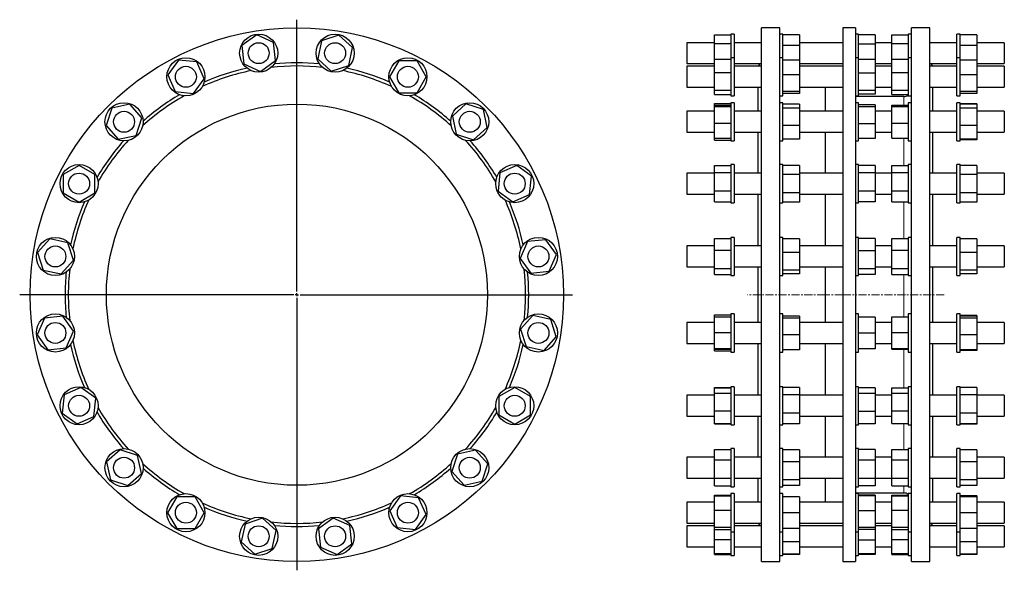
# Model space of a CAD drawing. Header units: millimetres. Extents: x 90 to 1640, y 141 to 1760.
# Tile 2 of 2: x 90 to 1640, y 894 to 1760. Entities that reach past the tile are written whole.
import ezdxf

# ---------------------------------------------------------------- set-up
doc = ezdxf.new("R2010")
doc.units = ezdxf.units.MM
doc.linetypes.add('CENTERX2', pattern=[20.32, 12.7, -2.54, 2.54, -2.54])
doc.layers.add('FORMAT', color=7, linetype='Continuous')

# ---------------------------------------------------------------- blocks, each defined once
blk = doc.blocks.new('SW_CENTERMARKSYMBOL_0')
at = {"layer": 'FORMAT', "color": 0}
for p, q in [((0, 5), (0, 432.9)), ((-5, 0), (-436.5, 0)), ((0, 0), (-2.5, 0)), ((0, 0), (0, 2.5)), ((0, 0), (0, -2.5)), ((0, 0), (2.5, 0)), ((5, 0), (434, 0)), ((0, -5), (0, -433.8))]:
    blk.add_line(p, q, dxfattribs=at)

msp = doc.modelspace()

# ---------------------------------------------------------------- linework, layer by layer
at = {"color": 7, "linetype": 'Continuous', "lineweight": 25}
for p, q in [((1183.7, 1736.6), (1209.7, 1736.6)), ((1183.7, 1722.8), (1183.7, 1736.6)), ((1214.7, 1737.7), (1209.7, 1737.7)), ((1209.7, 1737.7), (1209.7, 1723.4)), ((1214.7, 1737.7), (1214.7, 1723.4)), ((1286.5, 1747.5), (1257.7, 1747.5)), ((1257.7, 1327.5), (1257.7, 1747.5)), ((1286.5, 1327.5), (1286.5, 1747.5)), ((1291.5, 1737.7), (1286.5, 1737.7)), ((1291.5, 1700.5), (1291.5, 1737.7)), ((1405.8, 1747.5), (1385.8, 1747.5)), ((1385.8, 1747.5), (1385.8, 907.5)), ((1405.8, 1747.5), (1405.8, 907.5)), ((1410.8, 1737.7), (1405.8, 1737.7)), ((1410.8, 1700.5), (1410.8, 1737.7)), ((1436.8, 1736.6), (1410.8, 1736.6)), ((1436.8, 1736.6), (1436.8, 1722.1)), ((1462.9, 1736.6), (1488.9, 1736.6)), ((1462.9, 1722.8), (1462.9, 1736.6)), ((1493.9, 1737.7), (1488.9, 1737.7)), ((1488.9, 1737.7), (1488.9, 1723.4)), ((1522.7, 1747.5), (1493.9, 1747.5)), ((1493.9, 1327.5), (1493.9, 1747.5)), ((1522.7, 1327.5), (1522.7, 1747.5)), ((1570.7, 1737.7), (1565.7, 1737.7)), ((1565.7, 1700.5), (1565.7, 1737.7)), ((1570.7, 1700.5), (1570.7, 1737.7)), ((463.1, 1736.5), (439.7, 1719.5)), ((489.4, 1724.7), (463.1, 1736.5)), ((492.4, 1696), (489.4, 1724.7)), ((565.1, 1727.1), (559.1, 1698.8)), ((592.5, 1736), (565.1, 1727.1)), ((614, 1716.7), (592.5, 1736)), ((1183.7, 1724.2), (1140.2, 1724.2)), ((1140.2, 1724.2), (1140.2, 1721.1)), ((1140.2, 1721.1), (1140.2, 1691.2)), ((1183.7, 1698.2), (1183.7, 1722.8)), ((1183.7, 1722.8), (1209.7, 1722.8)), ((1209.7, 1723.4), (1209.7, 1700.5)), ((1257.7, 1724.2), (1214.7, 1724.2)), ((1214.7, 1723.4), (1214.7, 1700.5)), ((1317.5, 1736.5), (1291.5, 1736.5)), ((1317.5, 1736.5), (1317.5, 1719.5)), ((1385.8, 1724.2), (1317.5, 1724.2)), ((1436.8, 1722.1), (1410.8, 1722.1)), ((1462.9, 1724.2), (1436.8, 1724.2)), ((1436.8, 1722.1), (1436.8, 1697.9)), ((1462.9, 1722.8), (1488.9, 1722.8)), ((1462.9, 1698.2), (1462.9, 1722.8)), ((1488.9, 1723.4), (1488.9, 1700.5)), ((1565.7, 1724.2), (1522.7, 1724.2)), ((1596.7, 1736.5), (1570.7, 1736.5)), ((1596.7, 1736.5), (1596.7, 1719.5)), ((1640.2, 1724.2), (1596.7, 1724.2)), ((1640.2, 1724.2), (1640.2, 1721.1)), ((1640.2, 1721.1), (1640.2, 1691.2)), ((439.7, 1719.5), (442.7, 1690.8)), ((608, 1688.4), (614, 1716.7)), ((1317.5, 1719.5), (1291.5, 1719.5)), ((1317.5, 1719.5), (1317.5, 1696.9)), ((1596.7, 1719.5), (1570.7, 1719.5)), ((1596.7, 1719.5), (1596.7, 1696.9)), ((339.8, 1696.9), (322.8, 1673.5)), ((368.5, 1693.9), (339.8, 1696.9)), ((380.2, 1667.5), (368.5, 1693.9)), ((442.7, 1690.8), (469.1, 1679)), ((469.1, 1679), (492.4, 1696)), ((559.1, 1698.8), (580.5, 1679.5)), ((686.6, 1695.5), (672.2, 1670.5)), ((715.5, 1695.5), (686.6, 1695.5)), ((729.9, 1670.5), (715.5, 1695.5)), ((1140.2, 1691.2), (1183.7, 1691.2)), ((1183.7, 1698.2), (1209.7, 1698.2)), ((1183.7, 1677.3), (1183.7, 1698.2)), ((1214.7, 1700.5), (1209.7, 1700.5)), ((1209.7, 1700.5), (1209.7, 1677.5)), ((1214.7, 1700.5), (1214.7, 1677.5)), ((1214.7, 1691.2), (1257.7, 1691.2)), ((1256.5, 1691.2), (1252.7, 1687.5)), ((1291.5, 1700.5), (1286.5, 1700.5)), ((1291.5, 1640.5), (1291.5, 1700.5)), ((1317.5, 1696.9), (1291.5, 1696.9)), ((1317.5, 1696.9), (1317.5, 1673.5)), ((1317.5, 1691.2), (1385.8, 1691.2)), ((1410.8, 1700.5), (1405.8, 1700.5)), ((1410.8, 1640.5), (1410.8, 1700.5)), ((1436.8, 1697.9), (1410.8, 1697.9)), ((1436.8, 1697.9), (1436.8, 1676.4)), ((1436.8, 1691.2), (1462.9, 1691.2)), ((1462.9, 1677.3), (1462.9, 1698.2)), ((1462.9, 1698.2), (1488.9, 1698.2)), ((1493.9, 1700.5), (1488.9, 1700.5)), ((1488.9, 1700.5), (1488.9, 1677.5)), ((1522.7, 1691.2), (1565.7, 1691.2)), ((1527.7, 1687.5), (1524, 1691.2)), ((1570.7, 1700.5), (1565.7, 1700.5)), ((1565.7, 1640.5), (1565.7, 1700.5)), ((1570.7, 1640.5), (1570.7, 1700.5)), ((1596.7, 1696.9), (1570.7, 1696.9)), ((1596.7, 1696.9), (1596.7, 1673.5)), ((1596.7, 1691.2), (1640.2, 1691.2)), ((580.5, 1679.5), (608, 1688.4)), ((1183.7, 1687), (1140.2, 1687)), ((1140.2, 1687), (1140.2, 1680.3)), ((1140.2, 1680.3), (1140.2, 1654)), ((1183.7, 1677.3), (1209.7, 1677.3)), ((1183.7, 1649.6), (1183.7, 1677.3)), ((1209.7, 1677.5), (1209.7, 1640.5)), ((1257.7, 1687), (1214.7, 1687)), ((1214.7, 1677.5), (1214.7, 1640.5)), ((1252.7, 1687), (1252.7, 1687.5)), ((1385.8, 1687), (1317.5, 1687)), ((1436.8, 1676.4), (1410.8, 1676.4)), ((1462.9, 1687), (1436.8, 1687)), ((1436.8, 1676.4), (1436.8, 1649)), ((1462.9, 1649.6), (1462.9, 1677.3)), ((1462.9, 1677.3), (1488.9, 1677.3)), ((1488.9, 1677.5), (1488.9, 1640.5)), ((1565.7, 1687), (1522.7, 1687)), ((1527.7, 1687), (1527.7, 1687.5)), ((1640.2, 1687), (1596.7, 1687)), ((1640.2, 1687), (1640.2, 1680.3)), ((1640.2, 1680.3), (1640.2, 1654)), ((322.8, 1673.5), (334.5, 1647.2)), ((363.3, 1644.1), (380.2, 1667.5)), ((672.2, 1670.5), (686.6, 1645.5)), ((715.5, 1645.5), (729.9, 1670.5)), ((1317.5, 1673.5), (1291.5, 1673.5)), ((1317.5, 1673.5), (1317.5, 1647.2)), ((1596.7, 1673.5), (1570.7, 1673.5)), ((1596.7, 1673.5), (1596.7, 1647.2)), ((334.5, 1647.2), (363.3, 1644.1)), ((686.6, 1645.5), (715.5, 1645.5)), ((1140.2, 1654), (1183.7, 1654)), ((1183.7, 1649.6), (1209.7, 1649.6)), ((1183.7, 1642.8), (1183.7, 1649.6)), ((1214.7, 1654), (1257.7, 1654)), ((1252.7, 1616.2), (1252.7, 1654)), ((1317.5, 1647.2), (1291.5, 1647.2)), ((1317.5, 1644.1), (1291.5, 1644.1)), ((1317.5, 1654), (1385.8, 1654)), ((1317.5, 1647.2), (1317.5, 1644.1)), ((1358.3, 1654), (1358.3, 1616.2)), ((1436.8, 1649), (1410.8, 1649)), ((1436.8, 1654), (1462.9, 1654)), ((1436.8, 1649), (1436.8, 1643.1)), ((1462.9, 1649.6), (1488.9, 1649.6)), ((1462.9, 1642.8), (1462.9, 1649.6)), ((1522.7, 1654), (1565.7, 1654)), ((1527.7, 1616.2), (1527.7, 1654)), ((1596.7, 1647.2), (1570.7, 1647.2)), ((1596.7, 1644.1), (1570.7, 1644.1)), ((1596.7, 1654), (1640.2, 1654)), ((1596.7, 1647.2), (1596.7, 1644.1)), ((792.5, 1628), (771.1, 1608.6)), ((820, 1619), (792.5, 1628)), ((1183.7, 1642.8), (1209.7, 1642.8)), ((1183.7, 1625.8), (1183.7, 1628.5)), ((1183.7, 1628.5), (1209.7, 1628.5)), ((1209.7, 1640.5), (1214.7, 1640.5)), ((1214.7, 1629.7), (1209.7, 1629.7)), ((1209.7, 1629.7), (1209.7, 1597.4)), ((1214.7, 1629.7), (1214.7, 1597.4)), ((1286.5, 1640.5), (1291.5, 1640.5)), ((1291.5, 1629.7), (1286.5, 1629.7)), ((1291.5, 1569.7), (1291.5, 1629.7)), ((1405.8, 1640.5), (1410.8, 1640.5)), ((1481.9, 1639.5), (1405.8, 1639.5)), ((1410.8, 1629.7), (1405.8, 1629.7)), ((1436.8, 1643.1), (1410.8, 1643.1)), ((1410.8, 1569.7), (1410.8, 1629.7)), ((1462.9, 1642.8), (1488.9, 1642.8)), ((1488.9, 1640.5), (1493.9, 1640.5)), ((1493.9, 1629.7), (1488.9, 1629.7)), ((1488.9, 1629.7), (1488.9, 1597.4)), ((1565.7, 1640.5), (1570.7, 1640.5)), ((1570.7, 1629.7), (1565.7, 1629.7)), ((1565.7, 1569.7), (1565.7, 1629.7)), ((1570.7, 1569.7), (1570.7, 1629.7)), ((1596.7, 1628), (1570.7, 1628)), ((1596.7, 1628), (1596.7, 1627.2)), ((234.7, 1621.2), (225.8, 1593.7)), ((263, 1627.2), (234.7, 1621.2)), ((282.3, 1605.7), (263, 1627.2)), ((826, 1590.8), (820, 1619)), ((1183.7, 1616.2), (1140.2, 1616.2)), ((1140.2, 1616.2), (1140.2, 1604.9)), ((1183.7, 1625.8), (1209.7, 1625.8)), ((1183.7, 1623.5), (1183.7, 1625.8)), ((1183.7, 1597.5), (1183.7, 1623.5)), ((1183.7, 1623.5), (1209.7, 1623.5)), ((1257.7, 1616.2), (1214.7, 1616.2)), ((1317.5, 1627.2), (1291.5, 1627.2)), ((1317.5, 1621.2), (1291.5, 1621.2)), ((1317.5, 1627.2), (1317.5, 1621.2)), ((1317.5, 1621.2), (1317.5, 1593.7)), ((1385.8, 1616.2), (1317.5, 1616.2)), ((1436.8, 1626.1), (1410.8, 1626.1)), ((1436.8, 1623), (1410.8, 1623)), ((1436.8, 1626.1), (1436.8, 1623)), ((1436.8, 1623), (1436.8, 1596.6)), ((1462.9, 1616.2), (1436.8, 1616.2)), ((1462.9, 1625.8), (1488.9, 1625.8)), ((1462.9, 1623.5), (1462.9, 1625.8)), ((1462.9, 1597.5), (1462.9, 1623.5)), ((1462.9, 1623.5), (1488.9, 1623.5)), ((1565.7, 1616.2), (1522.7, 1616.2)), ((1596.7, 1627.2), (1570.7, 1627.2)), ((1596.7, 1621.2), (1570.7, 1621.2)), ((1596.7, 1627.2), (1596.7, 1621.2)), ((1596.7, 1621.2), (1596.7, 1593.7)), ((1640.2, 1616.2), (1596.7, 1616.2)), ((1640.2, 1616.2), (1640.2, 1604.9)), ((273.4, 1578.3), (282.3, 1605.7)), ((771.1, 1608.6), (777.1, 1580.4)), ((1140.2, 1604.9), (1140.2, 1583.2)), ((1183.7, 1597.5), (1209.7, 1597.5)), ((1183.7, 1573.7), (1183.7, 1597.5)), ((1209.7, 1597.4), (1209.7, 1569.7)), ((1214.7, 1597.4), (1214.7, 1569.7)), ((1462.9, 1597.5), (1488.9, 1597.5)), ((1462.9, 1573.7), (1462.9, 1597.5)), ((1488.9, 1597.4), (1488.9, 1569.7)), ((1640.2, 1604.9), (1640.2, 1583.2)), ((225.8, 1593.7), (245.1, 1572.3)), ((804.5, 1571.5), (826, 1590.8)), ((1140.2, 1583.2), (1183.7, 1583.2)), ((1214.7, 1583.2), (1257.7, 1583.2)), ((1252.7, 1518.8), (1252.7, 1583.2)), ((1317.5, 1593.7), (1291.5, 1593.7)), ((1317.5, 1593.7), (1317.5, 1572.3)), ((1317.5, 1583.2), (1385.8, 1583.2)), ((1358.3, 1583.2), (1358.3, 1518.8)), ((1436.8, 1596.6), (1410.8, 1596.6)), ((1436.8, 1596.6), (1436.8, 1573.3)), ((1436.8, 1583.2), (1462.9, 1583.2)), ((1522.7, 1583.2), (1565.7, 1583.2)), ((1527.7, 1518.8), (1527.7, 1583.2)), ((1596.7, 1593.7), (1570.7, 1593.7)), ((1596.7, 1593.7), (1596.7, 1572.3)), ((1596.7, 1583.2), (1640.2, 1583.2)), ((245.1, 1572.3), (273.4, 1578.3)), ((777.1, 1580.4), (804.5, 1571.5)), ((1183.7, 1573.7), (1209.7, 1573.7)), ((1183.7, 1570.9), (1183.7, 1573.7)), ((1183.7, 1570.9), (1209.7, 1570.9)), ((1209.7, 1569.7), (1214.7, 1569.7)), ((1286.5, 1569.7), (1291.5, 1569.7)), ((1317.5, 1572.3), (1291.5, 1572.3)), ((1405.8, 1569.7), (1410.8, 1569.7)), ((1436.8, 1573.3), (1410.8, 1573.3)), ((1462.9, 1573.7), (1488.9, 1573.7)), ((1488.9, 1569.7), (1493.9, 1569.7)), ((1565.7, 1569.7), (1570.7, 1569.7)), ((1596.7, 1572.3), (1570.7, 1572.3)), ((1596.7, 1571.5), (1570.7, 1571.5)), ((1596.7, 1572.3), (1596.7, 1571.5)), ((183.3, 1531.1), (158.3, 1516.7)), ((208.3, 1516.7), (183.3, 1531.1)), ((872.4, 1531), (846, 1519.2)), ((895.7, 1514), (872.4, 1531)), ((1183.7, 1530.9), (1209.7, 1530.9)), ((1183.7, 1519.9), (1183.7, 1530.9)), ((1183.7, 1519.9), (1209.7, 1519.9)), ((1183.7, 1491.2), (1183.7, 1519.9)), ((1214.7, 1532.3), (1209.7, 1532.3)), ((1209.7, 1532.3), (1209.7, 1490.8)), ((1214.7, 1532.3), (1214.7, 1490.8)), ((1291.5, 1532.3), (1286.5, 1532.3)), ((1291.5, 1472.3), (1291.5, 1532.3)), ((1317.5, 1531.1), (1291.5, 1531.1)), ((1317.5, 1531.1), (1317.5, 1516.7)), ((1410.8, 1532.3), (1405.8, 1532.3)), ((1410.8, 1472.3), (1410.8, 1532.3)), ((1436.8, 1531), (1410.8, 1531)), ((1436.8, 1531), (1436.8, 1519.1)), ((1462.9, 1530.9), (1488.9, 1530.9)), ((1462.9, 1519.9), (1462.9, 1530.9)), ((1462.9, 1519.9), (1488.9, 1519.9)), ((1462.9, 1491.2), (1462.9, 1519.9)), ((1493.9, 1532.3), (1488.9, 1532.3)), ((1488.9, 1532.3), (1488.9, 1490.8)), ((1570.7, 1532.3), (1565.7, 1532.3)), ((1565.7, 1472.3), (1565.7, 1532.3)), ((1570.7, 1472.3), (1570.7, 1532.3)), ((1596.7, 1531.1), (1570.7, 1531.1)), ((1596.7, 1531.1), (1596.7, 1516.7)), ((158.3, 1516.7), (158.3, 1487.8)), ((208.3, 1487.8), (208.3, 1516.7)), ((846, 1519.2), (843, 1490.5)), ((892.7, 1485.3), (895.7, 1514)), ((1183.7, 1518.8), (1140.2, 1518.8)), ((1140.2, 1518.8), (1140.2, 1502.3)), ((1257.7, 1518.8), (1214.7, 1518.8)), ((1317.5, 1516.7), (1291.5, 1516.7)), ((1385.8, 1518.8), (1317.5, 1518.8)), ((1317.5, 1516.7), (1317.5, 1487.8)), ((1436.8, 1519.1), (1410.8, 1519.1)), ((1436.8, 1519.1), (1436.8, 1490.4)), ((1462.9, 1518.8), (1436.8, 1518.8)), ((1565.7, 1518.8), (1522.7, 1518.8)), ((1596.7, 1516.7), (1570.7, 1516.7)), ((1640.2, 1518.8), (1596.7, 1518.8)), ((1596.7, 1516.7), (1596.7, 1487.8)), ((1640.2, 1518.8), (1640.2, 1502.3)), ((843, 1490.5), (866.3, 1473.6)), ((1140.2, 1502.3), (1140.2, 1485.8)), ((1183.7, 1491.2), (1209.7, 1491.2)), ((1183.7, 1473.7), (1183.7, 1491.2)), ((1209.7, 1490.8), (1209.7, 1472.3)), ((1214.7, 1490.8), (1214.7, 1472.3)), ((1436.8, 1490.4), (1410.8, 1490.4)), ((1436.8, 1490.4), (1436.8, 1473.5)), ((1462.9, 1473.7), (1462.9, 1491.2)), ((1462.9, 1491.2), (1488.9, 1491.2)), ((1488.9, 1490.8), (1488.9, 1472.3)), ((1640.2, 1502.3), (1640.2, 1485.8)), ((158.3, 1487.8), (183.3, 1473.4)), ((183.3, 1473.4), (208.3, 1487.8)), ((866.3, 1473.6), (892.7, 1485.3)), ((1140.2, 1485.8), (1183.7, 1485.8)), ((1183.7, 1473.7), (1209.7, 1473.7)), ((1214.7, 1485.8), (1257.7, 1485.8)), ((1252.7, 1404.2), (1252.7, 1485.8)), ((1317.5, 1487.8), (1291.5, 1487.8)), ((1317.5, 1473.4), (1291.5, 1473.4)), ((1317.5, 1487.8), (1317.5, 1473.4)), ((1317.5, 1485.8), (1385.8, 1485.8)), ((1358.3, 1485.8), (1358.3, 1404.2)), ((1436.8, 1473.5), (1410.8, 1473.5)), ((1436.8, 1485.8), (1462.9, 1485.8)), ((1462.9, 1473.7), (1488.9, 1473.7)), ((1522.7, 1485.8), (1565.7, 1485.8)), ((1527.7, 1404.2), (1527.7, 1485.8)), ((1596.7, 1487.8), (1570.7, 1487.8)), ((1596.7, 1473.4), (1570.7, 1473.4)), ((1596.7, 1487.8), (1596.7, 1473.4)), ((1596.7, 1485.8), (1640.2, 1485.8)), ((1209.7, 1472.3), (1214.7, 1472.3)), ((1286.5, 1472.3), (1291.5, 1472.3)), ((1405.8, 1472.3), (1410.8, 1472.3)), ((1488.9, 1472.3), (1493.9, 1472.3)), ((1565.7, 1472.3), (1570.7, 1472.3)), ((137.1, 1415.2), (117.8, 1393.7)), ((165.4, 1409.2), (137.1, 1415.2)), ((889.6, 1411.1), (877.8, 1384.7)), ((918.3, 1414.1), (889.6, 1411.1)), ((935.3, 1390.7), (918.3, 1414.1)), ((1183.7, 1416.1), (1209.7, 1416.1)), ((1183.7, 1397.4), (1183.7, 1416.1)), ((1214.7, 1417.7), (1209.7, 1417.7)), ((1209.7, 1417.7), (1209.7, 1368.2)), ((1214.7, 1417.7), (1214.7, 1368.2)), ((1291.5, 1417.7), (1286.5, 1417.7)), ((1291.5, 1416.2), (1291.5, 1417.7)), ((1291.5, 1357.7), (1291.5, 1416.2)), ((1317.5, 1415.2), (1291.5, 1415.2)), ((1317.5, 1415.2), (1317.5, 1393.7)), ((1410.8, 1417.7), (1405.8, 1417.7)), ((1410.8, 1417), (1410.8, 1417.7)), ((1410.8, 1357.7), (1410.8, 1417)), ((1436.8, 1415.9), (1410.8, 1415.9)), ((1436.8, 1415.9), (1436.8, 1396.5)), ((1462.9, 1416.1), (1488.9, 1416.1)), ((1462.9, 1397.4), (1462.9, 1416.1)), ((1493.9, 1417.7), (1488.9, 1417.7)), ((1488.9, 1417.7), (1488.9, 1368.2)), ((1570.7, 1417.7), (1565.7, 1417.7)), ((1565.7, 1416.2), (1565.7, 1417.7)), ((1565.7, 1357.7), (1565.7, 1416.2)), ((1570.7, 1416.2), (1570.7, 1417.7)), ((1570.7, 1357.7), (1570.7, 1416.2)), ((1596.7, 1415.2), (1570.7, 1415.2)), ((1596.7, 1415.2), (1596.7, 1393.7)), ((174.3, 1381.7), (165.4, 1409.2)), ((1183.7, 1404.2), (1140.2, 1404.2)), ((1140.2, 1404.2), (1140.2, 1382.7)), ((1183.7, 1369), (1183.7, 1397.4)), ((1183.7, 1397.4), (1209.7, 1397.4)), ((1257.7, 1404.2), (1214.7, 1404.2)), ((1385.8, 1404.2), (1317.5, 1404.2)), ((1436.8, 1396.5), (1410.8, 1396.5)), ((1462.9, 1404.2), (1436.8, 1404.2)), ((1436.8, 1396.5), (1436.8, 1368.3)), ((1462.9, 1397.4), (1488.9, 1397.4)), ((1462.9, 1369), (1462.9, 1397.4)), ((1565.7, 1404.2), (1522.7, 1404.2)), ((1640.2, 1404.2), (1596.7, 1404.2)), ((1640.2, 1404.2), (1640.2, 1382.7)), ((117.8, 1393.7), (126.7, 1366.3)), ((155, 1360.3), (174.3, 1381.7)), ((877.8, 1384.7), (894.8, 1361.3)), ((923.5, 1364.4), (935.3, 1390.7)), ((1140.2, 1382.7), (1140.2, 1371.2)), ((1317.5, 1393.7), (1291.5, 1393.7)), ((1317.5, 1393.7), (1317.5, 1366.3)), ((1596.7, 1393.7), (1570.7, 1393.7)), ((1596.7, 1393.7), (1596.7, 1366.3)), ((1640.2, 1382.7), (1640.2, 1371.2)), ((126.7, 1366.3), (155, 1360.3)), ((1140.2, 1371.2), (1183.7, 1371.2)), ((1183.7, 1369), (1209.7, 1369)), ((1183.7, 1359.3), (1183.7, 1369)), ((1209.7, 1368.2), (1209.7, 1357.7)), ((1214.7, 1371.2), (1257.7, 1371.2)), ((1214.7, 1368.2), (1214.7, 1357.7)), ((1252.7, 1327.5), (1252.7, 1371.2)), ((1317.5, 1366.3), (1291.5, 1366.3)), ((1317.5, 1371.2), (1385.8, 1371.2)), ((1317.5, 1366.3), (1317.5, 1360.3)), ((1358.3, 1371.2), (1358.3, 1283.8)), ((1436.8, 1368.3), (1410.8, 1368.3)), ((1436.8, 1371.2), (1462.9, 1371.2)), ((1436.8, 1368.3), (1436.8, 1359.5)), ((1462.9, 1369), (1488.9, 1369)), ((1462.9, 1359.3), (1462.9, 1369)), ((1488.9, 1368.2), (1488.9, 1357.7)), ((1522.7, 1371.2), (1565.7, 1371.2)), ((1527.7, 1327.5), (1527.7, 1371.2)), ((1596.7, 1366.3), (1570.7, 1366.3)), ((1596.7, 1371.2), (1640.2, 1371.2)), ((1596.7, 1366.3), (1596.7, 1360.3)), ((894.8, 1361.3), (923.5, 1364.4)), ((1183.7, 1359.3), (1209.7, 1359.3)), ((1209.7, 1357.7), (1214.7, 1357.7)), ((1286.5, 1357.7), (1291.5, 1357.7)), ((1317.5, 1360.3), (1291.5, 1360.3)), ((1405.8, 1357.7), (1410.8, 1357.7)), ((1436.8, 1359.5), (1410.8, 1359.5)), ((1462.9, 1359.3), (1488.9, 1359.3)), ((1488.9, 1357.7), (1493.9, 1357.7)), ((1565.7, 1357.7), (1570.7, 1357.7)), ((1596.7, 1360.3), (1570.7, 1360.3)), ((1252.7, 1283.8), (1252.7, 1327.5)), ((1257.7, 907.5), (1257.7, 1327.5)), ((1286.5, 907.5), (1286.5, 1327.5)), ((1493.9, 907.5), (1493.9, 1327.5)), ((1522.7, 907.5), (1522.7, 1327.5)), ((1527.7, 1283.8), (1527.7, 1327.5)), ((129.1, 1290.6), (117.3, 1264.2)), ((157.8, 1293.6), (129.1, 1290.6)), ((174.7, 1270.3), (157.8, 1293.6)), ((897.6, 1294.7), (878.3, 1273.3)), ((925.9, 1288.7), (897.6, 1294.7)), ((934.8, 1261.3), (925.9, 1288.7)), ((1183.7, 1295.6), (1209.7, 1295.6)), ((1183.7, 1292.6), (1183.7, 1295.6)), ((1183.7, 1268), (1183.7, 1292.6)), ((1183.7, 1292.6), (1209.7, 1292.6)), ((1214.7, 1297.3), (1209.7, 1297.3)), ((1209.7, 1297.3), (1209.7, 1241.7)), ((1214.7, 1297.3), (1214.7, 1241.7)), ((1291.5, 1297.3), (1286.5, 1297.3)), ((1291.5, 1291.5), (1291.5, 1297.3)), ((1317.5, 1293.6), (1291.5, 1293.6)), ((1291.5, 1237.3), (1291.5, 1291.5)), ((1317.5, 1290.6), (1291.5, 1290.6)), ((1317.5, 1293.6), (1317.5, 1290.6)), ((1317.5, 1290.6), (1317.5, 1264.2)), ((1410.8, 1297.3), (1405.8, 1297.3)), ((1410.8, 1293.2), (1410.8, 1297.3)), ((1410.8, 1237.3), (1410.8, 1293.2)), ((1436.8, 1292.3), (1410.8, 1292.3)), ((1436.8, 1292.2), (1410.8, 1292.2)), ((1436.8, 1292.3), (1436.8, 1292.2)), ((1436.8, 1292.2), (1436.8, 1267.1)), ((1462.9, 1292.6), (1488.9, 1292.6)), ((1462.9, 1268), (1462.9, 1292.6)), ((1493.9, 1297.3), (1488.9, 1297.3)), ((1488.9, 1297.3), (1488.9, 1241.7)), ((1570.7, 1297.3), (1565.7, 1297.3)), ((1565.7, 1291.5), (1565.7, 1297.3)), ((1565.7, 1237.3), (1565.7, 1291.5)), ((1570.7, 1291.5), (1570.7, 1297.3)), ((1596.7, 1294.7), (1570.7, 1294.7)), ((1596.7, 1293.6), (1570.7, 1293.6)), ((1570.7, 1237.3), (1570.7, 1291.5)), ((1596.7, 1290.6), (1570.7, 1290.6)), ((1596.7, 1294.7), (1596.7, 1293.6)), ((1596.7, 1293.6), (1596.7, 1290.6)), ((1596.7, 1290.6), (1596.7, 1264.2)), ((878.3, 1273.3), (887.2, 1245.8)), ((1183.7, 1283.8), (1140.2, 1283.8)), ((1140.2, 1283.8), (1140.2, 1257.6)), ((1257.7, 1283.8), (1214.7, 1283.8)), ((1385.8, 1283.8), (1317.5, 1283.8)), ((1462.9, 1283.8), (1436.8, 1283.8)), ((1565.7, 1283.8), (1522.7, 1283.8)), ((1640.2, 1283.8), (1596.7, 1283.8)), ((1640.2, 1283.8), (1640.2, 1257.6)), ((117.3, 1264.2), (134.3, 1240.9)), ((163, 1243.9), (174.7, 1270.3)), ((915.5, 1239.8), (934.8, 1261.3)), ((1140.2, 1257.6), (1140.2, 1250.8)), ((1183.7, 1268), (1209.7, 1268)), ((1183.7, 1242.7), (1183.7, 1268)), ((1317.5, 1264.2), (1291.5, 1264.2)), ((1317.5, 1264.2), (1317.5, 1240.9)), ((1436.8, 1267.1), (1410.8, 1267.1)), ((1436.8, 1267.1), (1436.8, 1242.2)), ((1462.9, 1268), (1488.9, 1268)), ((1462.9, 1242.7), (1462.9, 1268)), ((1596.7, 1264.2), (1570.7, 1264.2)), ((1596.7, 1264.2), (1596.7, 1240.9)), ((1640.2, 1257.6), (1640.2, 1250.8)), ((134.3, 1240.9), (163, 1243.9)), ((887.2, 1245.8), (915.5, 1239.8)), ((1140.2, 1250.8), (1183.7, 1250.8)), ((1183.7, 1242.7), (1209.7, 1242.7)), ((1183.7, 1241.9), (1183.7, 1242.7)), ((1183.7, 1241.9), (1209.7, 1241.9)), ((1183.7, 1238.9), (1183.7, 1241.9)), ((1209.7, 1241.7), (1209.7, 1237.3)), ((1214.7, 1250.8), (1257.7, 1250.8)), ((1214.7, 1241.7), (1214.7, 1237.3)), ((1252.7, 1169.2), (1252.7, 1250.8)), ((1317.5, 1240.9), (1291.5, 1240.9)), ((1317.5, 1250.8), (1385.8, 1250.8)), ((1358.3, 1250.8), (1358.3, 1169.2)), ((1436.8, 1242.2), (1410.8, 1242.2)), ((1436.8, 1250.8), (1462.9, 1250.8)), ((1462.9, 1242.7), (1488.9, 1242.7)), ((1462.9, 1241.9), (1462.9, 1242.7)), ((1462.9, 1241.9), (1488.9, 1241.9)), ((1488.9, 1241.7), (1488.9, 1237.3)), ((1522.7, 1250.8), (1565.7, 1250.8)), ((1527.7, 1169.2), (1527.7, 1250.8)), ((1596.7, 1240.9), (1570.7, 1240.9)), ((1596.7, 1250.8), (1640.2, 1250.8)), ((1596.7, 1240.9), (1596.7, 1239.8)), ((1183.7, 1238.9), (1209.7, 1238.9)), ((1209.7, 1237.3), (1214.7, 1237.3)), ((1286.5, 1237.3), (1291.5, 1237.3)), ((1405.8, 1237.3), (1410.8, 1237.3)), ((1488.9, 1237.3), (1493.9, 1237.3)), ((1565.7, 1237.3), (1570.7, 1237.3)), ((1596.7, 1239.8), (1570.7, 1239.8)), ((186.3, 1181.4), (159.9, 1169.7)), ((209.6, 1164.4), (186.3, 1181.4)), ((869.3, 1181.6), (844.3, 1167.1)), ((894.3, 1167.1), (869.3, 1181.6)), ((1183.7, 1181.3), (1209.7, 1181.3)), ((1183.7, 1180.8), (1183.7, 1181.3)), ((1183.7, 1180.8), (1209.7, 1180.8)), ((1183.7, 1172.6), (1183.7, 1180.8)), ((1214.7, 1182.7), (1209.7, 1182.7)), ((1209.7, 1182.7), (1209.7, 1123.5)), ((1214.7, 1182.7), (1214.7, 1123.5)), ((1291.5, 1182.7), (1286.5, 1182.7)), ((1291.5, 1170.3), (1291.5, 1182.7)), ((1317.5, 1181.4), (1291.5, 1181.4)), ((1317.5, 1181.4), (1317.5, 1169.7)), ((1410.8, 1182.7), (1405.8, 1182.7)), ((1410.8, 1172.7), (1410.8, 1182.7)), ((1436.8, 1181), (1410.8, 1181)), ((1436.8, 1181), (1436.8, 1171.9)), ((1462.9, 1180.8), (1488.9, 1180.8)), ((1462.9, 1172.6), (1462.9, 1180.8)), ((1493.9, 1182.7), (1488.9, 1182.7)), ((1488.9, 1182.7), (1488.9, 1123.5)), ((1570.7, 1182.7), (1565.7, 1182.7)), ((1565.7, 1170.3), (1565.7, 1182.7)), ((1570.7, 1170.3), (1570.7, 1182.7)), ((1596.7, 1181.6), (1570.7, 1181.6)), ((1596.7, 1181.4), (1570.7, 1181.4)), ((1596.7, 1181.6), (1596.7, 1181.4)), ((1596.7, 1181.4), (1596.7, 1169.7)), ((159.9, 1169.7), (156.9, 1141)), ((206.6, 1135.7), (209.6, 1164.4)), ((844.3, 1167.1), (844.3, 1138.3)), ((894.3, 1138.3), (894.3, 1167.1)), ((1183.7, 1169.2), (1140.2, 1169.2)), ((1140.2, 1169.2), (1140.2, 1139.4)), ((1183.7, 1144.5), (1183.7, 1172.6)), ((1183.7, 1172.6), (1209.7, 1172.6)), ((1257.7, 1169.2), (1214.7, 1169.2)), ((1291.5, 1122.7), (1291.5, 1170.3)), ((1317.5, 1169.7), (1291.5, 1169.7)), ((1317.5, 1169.7), (1317.5, 1141)), ((1385.8, 1169.2), (1317.5, 1169.2)), ((1410.8, 1122.7), (1410.8, 1172.7)), ((1436.8, 1171.9), (1410.8, 1171.9)), ((1436.8, 1171.9), (1436.8, 1143.7)), ((1462.9, 1169.2), (1436.8, 1169.2)), ((1462.9, 1172.6), (1488.9, 1172.6)), ((1462.9, 1144.5), (1462.9, 1172.6)), ((1565.7, 1169.2), (1522.7, 1169.2)), ((1565.7, 1122.7), (1565.7, 1170.3)), ((1570.7, 1122.7), (1570.7, 1170.3)), ((1596.7, 1169.7), (1570.7, 1169.7)), ((1596.7, 1169.7), (1596.7, 1141)), ((1640.2, 1169.2), (1596.7, 1169.2)), ((1640.2, 1169.2), (1640.2, 1139.4)), ((156.9, 1141), (180.2, 1124)), ((180.2, 1124), (206.6, 1135.7)), ((844.3, 1138.3), (869.3, 1123.8)), ((869.3, 1123.8), (894.3, 1138.3)), ((1140.2, 1139.4), (1140.2, 1136.2)), ((1140.2, 1136.2), (1183.7, 1136.2)), ((1183.7, 1144.5), (1209.7, 1144.5)), ((1183.7, 1124.6), (1183.7, 1144.5)), ((1214.7, 1136.2), (1257.7, 1136.2)), ((1252.7, 1071.7), (1252.7, 1136.2)), ((1317.5, 1141), (1291.5, 1141)), ((1317.5, 1141), (1317.5, 1124)), ((1317.5, 1136.2), (1385.8, 1136.2)), ((1358.3, 1136.2), (1358.3, 1071.7)), ((1436.8, 1143.7), (1410.8, 1143.7)), ((1436.8, 1143.7), (1436.8, 1124.4)), ((1436.8, 1136.2), (1462.9, 1136.2)), ((1462.9, 1144.5), (1488.9, 1144.5)), ((1462.9, 1124.6), (1462.9, 1144.5)), ((1522.7, 1136.2), (1565.7, 1136.2)), ((1527.7, 1071.7), (1527.7, 1136.2)), ((1596.7, 1141), (1570.7, 1141)), ((1596.7, 1141), (1596.7, 1124)), ((1596.7, 1136.2), (1640.2, 1136.2)), ((1640.2, 1139.4), (1640.2, 1136.2)), ((1183.7, 1124.6), (1209.7, 1124.6)), ((1183.7, 1124.1), (1183.7, 1124.6)), ((1183.7, 1124.1), (1209.7, 1124.1)), ((1209.7, 1123.5), (1209.7, 1122.7)), ((1209.7, 1122.7), (1214.7, 1122.7)), ((1214.7, 1123.5), (1214.7, 1122.7)), ((1286.5, 1122.7), (1291.5, 1122.7)), ((1317.5, 1124), (1291.5, 1124)), ((1405.8, 1122.7), (1410.8, 1122.7)), ((1436.8, 1124.4), (1410.8, 1124.4)), ((1462.9, 1124.6), (1488.9, 1124.6)), ((1488.9, 1123.5), (1488.9, 1122.7)), ((1488.9, 1122.7), (1493.9, 1122.7)), ((1565.7, 1122.7), (1570.7, 1122.7)), ((1596.7, 1124), (1570.7, 1124)), ((1596.7, 1123.8), (1570.7, 1123.8)), ((1596.7, 1124), (1596.7, 1123.8)), ((248.1, 1083.5), (226.6, 1064.2)), ((275.5, 1074.6), (248.1, 1083.5)), ((281.5, 1046.3), (275.5, 1074.6)), ((779.2, 1076.7), (770.3, 1049.2)), ((807.5, 1082.7), (779.2, 1076.7)), ((826.8, 1061.2), (807.5, 1082.7)), ((1183.7, 1071.7), (1140.2, 1071.7)), ((1140.2, 1071.7), (1140.2, 1039.6)), ((1183.7, 1067.7), (1183.7, 1084)), ((1183.7, 1084), (1209.7, 1084)), ((1214.7, 1085.2), (1209.7, 1085.2)), ((1209.7, 1085.2), (1209.7, 1025.2)), ((1214.7, 1085.2), (1214.7, 1025.2)), ((1257.7, 1071.7), (1214.7, 1071.7)), ((1291.5, 1085.2), (1286.5, 1085.2)), ((1291.5, 1064.5), (1291.5, 1085.2)), ((1317.5, 1083.5), (1291.5, 1083.5)), ((1317.5, 1083.5), (1317.5, 1064.2)), ((1385.8, 1071.7), (1317.5, 1071.7)), ((1410.8, 1085.2), (1405.8, 1085.2)), ((1410.8, 1067.3), (1410.8, 1085.2)), ((1436.8, 1083.9), (1410.8, 1083.9)), ((1436.8, 1083.9), (1436.8, 1066.9)), ((1462.9, 1071.7), (1436.8, 1071.7)), ((1462.9, 1067.7), (1462.9, 1084)), ((1462.9, 1084), (1488.9, 1084)), ((1493.9, 1085.2), (1488.9, 1085.2)), ((1488.9, 1085.2), (1488.9, 1025.2)), ((1565.7, 1071.7), (1522.7, 1071.7)), ((1570.7, 1085.2), (1565.7, 1085.2)), ((1565.7, 1064.5), (1565.7, 1085.2)), ((1570.7, 1064.5), (1570.7, 1085.2)), ((1596.7, 1083.5), (1570.7, 1083.5)), ((1596.7, 1083.5), (1596.7, 1064.2)), ((1640.2, 1071.7), (1596.7, 1071.7)), ((1640.2, 1071.7), (1640.2, 1039.6)), ((226.6, 1064.2), (232.6, 1035.9)), ((817.8, 1033.8), (826.8, 1061.2)), ((1183.7, 1067.7), (1209.7, 1067.7)), ((1183.7, 1038.9), (1183.7, 1067.7)), ((1291.5, 1025.2), (1291.5, 1064.5)), ((1317.5, 1064.2), (1291.5, 1064.2)), ((1317.5, 1064.2), (1317.5, 1035.9)), ((1410.8, 1025.2), (1410.8, 1067.3)), ((1436.8, 1066.9), (1410.8, 1066.9)), ((1436.8, 1066.9), (1436.8, 1038.2)), ((1462.9, 1067.7), (1488.9, 1067.7)), ((1462.9, 1038.9), (1462.9, 1067.7)), ((1565.7, 1025.2), (1565.7, 1064.5)), ((1570.7, 1025.2), (1570.7, 1064.5)), ((1596.7, 1064.2), (1570.7, 1064.2)), ((1596.7, 1064.2), (1596.7, 1035.9)), ((260.1, 1027), (281.5, 1046.3)), ((770.3, 1049.2), (789.6, 1027.8)), ((1140.2, 1039.6), (1140.2, 1038.7)), ((1183.7, 1038.9), (1209.7, 1038.9)), ((1183.7, 1026.5), (1183.7, 1038.9)), ((1462.9, 1038.9), (1488.9, 1038.9)), ((1462.9, 1026.5), (1462.9, 1038.9)), ((1640.2, 1039.6), (1640.2, 1038.7)), ((232.6, 1035.9), (260.1, 1027)), ((789.6, 1027.8), (817.8, 1033.8)), ((1140.2, 1038.7), (1183.7, 1038.7)), ((1183.7, 1026.5), (1209.7, 1026.5)), ((1209.7, 1025.2), (1214.7, 1025.2)), ((1214.7, 1038.7), (1257.7, 1038.7)), ((1252.7, 1000.9), (1252.7, 1038.7)), ((1286.5, 1025.2), (1291.5, 1025.2)), ((1317.5, 1035.9), (1291.5, 1035.9)), ((1317.5, 1027), (1291.5, 1027)), ((1317.5, 1038.7), (1385.8, 1038.7)), ((1317.5, 1035.9), (1317.5, 1027)), ((1358.3, 1038.7), (1358.3, 1000.9)), ((1405.8, 1025.2), (1410.8, 1025.2)), ((1436.8, 1038.2), (1410.8, 1038.2)), ((1436.8, 1026.5), (1410.8, 1026.5)), ((1436.8, 1038.7), (1462.9, 1038.7)), ((1436.8, 1038.2), (1436.8, 1026.5)), ((1462.9, 1026.5), (1488.9, 1026.5)), ((1488.9, 1025.2), (1493.9, 1025.2)), ((1522.7, 1038.7), (1565.7, 1038.7)), ((1527.7, 1000.9), (1527.7, 1038.7)), ((1565.7, 1025.2), (1570.7, 1025.2)), ((1596.7, 1035.9), (1570.7, 1035.9)), ((1596.7, 1027), (1570.7, 1027)), ((1596.7, 1038.7), (1640.2, 1038.7)), ((1596.7, 1035.9), (1596.7, 1027)), ((337.1, 1009.4), (322.6, 984.4)), ((365.9, 1009.4), (337.1, 1009.4)), ((380.4, 984.4), (365.9, 1009.4)), ((689.3, 1010.8), (672.4, 987.5)), ((718, 1007.8), (689.3, 1010.8)), ((729.8, 981.4), (718, 1007.8)), ((1183.7, 1011.1), (1183.7, 1012.1)), ((1183.7, 1012.1), (1209.7, 1012.1)), ((1183.7, 1011.1), (1209.7, 1011.1)), ((1183.7, 988.2), (1183.7, 1011.1)), ((1214.7, 1014.4), (1209.7, 1014.4)), ((1209.7, 1014.4), (1209.7, 954.4)), ((1214.7, 1014.4), (1214.7, 954.4)), ((1291.5, 1014.4), (1286.5, 1014.4)), ((1291.5, 984.4), (1291.5, 1014.4)), ((1317.5, 1009.4), (1291.5, 1009.4)), ((1317.5, 1009.4), (1317.5, 984.4)), ((1405.8, 1015.5), (1481.9, 1015.5)), ((1410.8, 1014.4), (1405.8, 1014.4)), ((1410.8, 987.5), (1410.8, 1014.4)), ((1436.8, 1011.9), (1410.8, 1011.9)), ((1436.8, 1010.8), (1410.8, 1010.8)), ((1436.8, 1011.9), (1436.8, 1010.8)), ((1436.8, 1010.8), (1436.8, 987.4)), ((1462.9, 1012.1), (1488.9, 1012.1)), ((1462.9, 1011.1), (1462.9, 1012.1)), ((1462.9, 988.2), (1462.9, 1011.1)), ((1462.9, 1011.1), (1488.9, 1011.1)), ((1493.9, 1014.4), (1488.9, 1014.4)), ((1488.9, 1014.4), (1488.9, 954.4)), ((1570.7, 1014.4), (1565.7, 1014.4)), ((1565.7, 984.4), (1565.7, 1014.4)), ((1570.7, 984.4), (1570.7, 1014.4)), ((1596.7, 1010.8), (1570.7, 1010.8)), ((1596.7, 1009.4), (1570.7, 1009.4)), ((1596.7, 1010.8), (1596.7, 1009.4)), ((1596.7, 1009.4), (1596.7, 984.4)), ((1183.7, 1000.9), (1140.2, 1000.9)), ((1140.2, 1000.9), (1140.2, 967.9)), ((1257.7, 1000.9), (1214.7, 1000.9)), ((1385.8, 1000.9), (1317.5, 1000.9)), ((1462.9, 1000.9), (1436.8, 1000.9)), ((1565.7, 1000.9), (1522.7, 1000.9)), ((1640.2, 1000.9), (1596.7, 1000.9)), ((1640.2, 1000.9), (1640.2, 967.9)), ((322.6, 984.4), (337.1, 959.4)), ((365.9, 959.4), (380.4, 984.4)), ((672.4, 987.5), (684.1, 961.1)), ((712.8, 958.1), (729.8, 981.4)), ((1183.7, 988.2), (1209.7, 988.2)), ((1183.7, 961.6), (1183.7, 988.2)), ((1291.5, 954.4), (1291.5, 984.4)), ((1317.5, 984.4), (1291.5, 984.4)), ((1317.5, 984.4), (1317.5, 959.4)), ((1410.8, 954.4), (1410.8, 987.5)), ((1436.8, 987.4), (1410.8, 987.4)), ((1436.8, 987.4), (1436.8, 961)), ((1462.9, 961.6), (1462.9, 988.2)), ((1462.9, 988.2), (1488.9, 988.2)), ((1565.7, 954.4), (1565.7, 984.4)), ((1570.7, 954.4), (1570.7, 984.4)), ((1596.7, 984.4), (1570.7, 984.4)), ((1596.7, 984.4), (1596.7, 959.4)), ((444.6, 966.5), (438.6, 938.3)), ((472.1, 975.5), (444.6, 966.5)), ((493.5, 956.1), (472.1, 975.5)), ((583.5, 975.9), (560.2, 959)), ((609.9, 964.2), (583.5, 975.9)), ((612.9, 935.5), (609.9, 964.2)), ((1140.2, 967.9), (1183.7, 967.9)), ((1140.2, 967.9), (1140.2, 967.9)), ((1183.7, 963.7), (1140.2, 963.7)), ((1140.2, 963.7), (1140.2, 930.7)), ((1183.7, 961.6), (1209.7, 961.6)), ((1183.7, 957.8), (1183.7, 961.6)), ((1214.7, 967.9), (1257.7, 967.9)), ((1257.7, 963.7), (1214.7, 963.7)), ((1252.7, 967.5), (1252.7, 967.9)), ((1252.7, 967.5), (1256.5, 963.7)), ((1317.5, 967.9), (1385.8, 967.9)), ((1385.8, 963.7), (1317.5, 963.7)), ((1436.8, 967.9), (1462.9, 967.9)), ((1462.9, 963.7), (1436.8, 963.7)), ((1462.9, 961.6), (1488.9, 961.6)), ((1462.9, 957.8), (1462.9, 961.6)), ((1522.7, 967.9), (1565.7, 967.9)), ((1565.7, 963.7), (1522.7, 963.7)), ((1524, 963.7), (1527.7, 967.5)), ((1527.7, 967.5), (1527.7, 967.9)), ((1596.7, 967.9), (1640.2, 967.9)), ((1640.2, 963.7), (1596.7, 963.7)), ((1640.2, 967.9), (1640.2, 967.9)), ((1640.2, 963.7), (1640.2, 930.7)), ((337.1, 959.4), (365.9, 959.4)), ((487.5, 927.9), (493.5, 956.1)), ((560.2, 959), (563.2, 930.3)), ((684.1, 961.1), (712.8, 958.1)), ((1183.7, 957.8), (1209.7, 957.8)), ((1183.7, 942), (1183.7, 957.8)), ((1209.7, 954.4), (1214.7, 954.4)), ((1209.7, 954.4), (1209.7, 917.2)), ((1214.7, 954.4), (1214.7, 917.2)), ((1286.5, 954.4), (1291.5, 954.4)), ((1317.5, 959.4), (1291.5, 959.4)), ((1291.5, 938), (1291.5, 954.4)), ((1317.5, 959.4), (1317.5, 938.3)), ((1405.8, 954.4), (1410.8, 954.4)), ((1436.8, 961), (1410.8, 961)), ((1436.8, 958.1), (1410.8, 958.1)), ((1410.8, 940.9), (1410.8, 954.4)), ((1436.8, 961), (1436.8, 958.1)), ((1436.8, 958.1), (1436.8, 941.1)), ((1462.9, 957.8), (1488.9, 957.8)), ((1462.9, 942), (1462.9, 957.8)), ((1488.9, 954.4), (1493.9, 954.4)), ((1488.9, 954.4), (1488.9, 917.2)), ((1565.7, 954.4), (1570.7, 954.4)), ((1565.7, 938), (1565.7, 954.4)), ((1596.7, 959.4), (1570.7, 959.4)), ((1570.7, 938), (1570.7, 954.4)), ((1596.7, 959.4), (1596.7, 938.3)), ((438.6, 938.3), (460.1, 919)), ((589.5, 918.5), (612.9, 935.5)), ((1140.2, 930.7), (1183.7, 930.7)), ((1183.7, 942), (1209.7, 942)), ((1183.7, 920), (1183.7, 942)), ((1214.7, 930.7), (1257.7, 930.7)), ((1317.5, 938.3), (1291.5, 938.3)), ((1291.5, 917.2), (1291.5, 938)), ((1317.5, 938.3), (1317.5, 919)), ((1317.5, 930.7), (1385.8, 930.7)), ((1436.8, 941.1), (1410.8, 941.1)), ((1410.8, 917.2), (1410.8, 940.9)), ((1436.8, 941.1), (1436.8, 919.7)), ((1436.8, 930.7), (1462.9, 930.7)), ((1462.9, 920), (1462.9, 942)), ((1462.9, 942), (1488.9, 942)), ((1522.7, 930.7), (1565.7, 930.7)), ((1565.7, 917.2), (1565.7, 938)), ((1596.7, 938.3), (1570.7, 938.3)), ((1570.7, 917.2), (1570.7, 938)), ((1596.7, 938.3), (1596.7, 919)), ((1596.7, 930.7), (1640.2, 930.7)), ((460.1, 919), (487.5, 927.9)), ((563.2, 930.3), (589.5, 918.5)), ((1183.7, 920), (1209.7, 920)), ((1183.7, 918.4), (1183.7, 920)), ((1183.7, 918.4), (1209.7, 918.4)), ((1209.7, 917.2), (1214.7, 917.2)), ((1286.5, 917.2), (1291.5, 917.2)), ((1317.5, 919), (1291.5, 919)), ((1317.5, 918.5), (1291.5, 918.5)), ((1317.5, 919), (1317.5, 918.5)), ((1405.8, 917.2), (1410.8, 917.2)), ((1436.8, 919.7), (1410.8, 919.7)), ((1436.8, 918.4), (1410.8, 918.4)), ((1436.8, 919.7), (1436.8, 918.4)), ((1462.9, 920), (1488.9, 920)), ((1462.9, 918.4), (1462.9, 920)), ((1462.9, 918.4), (1488.9, 918.4)), ((1488.9, 917.2), (1493.9, 917.2)), ((1565.7, 917.2), (1570.7, 917.2)), ((1596.7, 919), (1570.7, 919)), ((1596.7, 918.5), (1570.7, 918.5)), ((1596.7, 919), (1596.7, 918.5)), ((1257.7, 907.5), (1286.5, 907.5)), ((1385.8, 907.5), (1405.8, 907.5)), ((1493.9, 907.5), (1522.7, 907.5))]:
    msp.add_line(p, q, dxfattribs=at)
at = {"color": 8, "linetype": 'Continuous', "lineweight": 18}
for p, q in [((1481.9, 1625.8), (1481.9, 1639.5)), ((1481.9, 1530.9), (1481.9, 1573.7)), ((1481.9, 1416.1), (1481.9, 1473.7)), ((1481.9, 1327.5), (1481.9, 1359.3)), ((1481.9, 1292.6), (1481.9, 1327.5)), ((1481.9, 1180.8), (1481.9, 1241.9)), ((1481.9, 1084), (1481.9, 1124.6)), ((1481.9, 1015.5), (1481.9, 1026.5))]:
    msp.add_line(p, q, dxfattribs=at)
at = {"color": 7, "linetype": 'Continuous', "lineweight": 25}
for centre, radius in [((526.3, 1327.5), 420), ((466.1, 1707.7), 30), ((586.5, 1707.7), 30), ((466.1, 1707.7), 16.5), ((586.5, 1707.7), 16.5), ((351.5, 1670.5), 30), ((701.1, 1670.5), 30), ((351.5, 1670.5), 16.5), ((701.1, 1670.5), 16.5), ((254.1, 1599.7), 30), ((798.5, 1599.7), 30), ((526.3, 1327.5), 300), ((254.1, 1599.7), 16.5), ((798.5, 1599.7), 16.5), ((183.3, 1502.3), 30), ((869.3, 1502.3), 30), ((183.3, 1502.3), 16.5), ((869.3, 1502.3), 16.5), ((146, 1387.7), 30), ((906.6, 1387.7), 30), ((146, 1387.7), 16.5), ((906.6, 1387.7), 16.5), ((146, 1267.3), 30), ((906.6, 1267.3), 30), ((146, 1267.3), 16.5), ((906.6, 1267.3), 16.5), ((183.3, 1152.7), 30), ((869.3, 1152.7), 30), ((183.3, 1152.7), 16.5), ((869.3, 1152.7), 16.5), ((254.1, 1055.2), 30), ((254.1, 1055.2), 16.5), ((798.5, 1055.2), 30), ((798.5, 1055.2), 16.5), ((351.5, 984.4), 30), ((701.1, 984.4), 30), ((351.5, 984.4), 16.5), ((701.1, 984.4), 16.5), ((466.1, 947.2), 30), ((586.5, 947.2), 30), ((466.1, 947.2), 16.5), ((586.5, 947.2), 16.5)]:
    msp.add_circle(centre, radius, dxfattribs=at)
for centre, radius, start, end in [((526.3, 1327.5), 365, 84.4182, 95.5818), ((526.3, 1327.5), 360, 101.5524, 114.4476), ((526.3, 1327.5), 365, 102.4182, 113.5818), ((526.3, 1327.5), 360, 83.5524, 96.4476), ((526.3, 1327.5), 360, 65.5524, 78.4476), ((526.3, 1327.5), 365, 66.4182, 77.5818), ((526.3, 1327.5), 360, 119.5524, 132.4476), ((526.3, 1327.5), 365, 120.4182, 131.5818), ((526.3, 1327.5), 360, 47.5524, 60.4476), ((526.3, 1327.5), 365, 48.4182, 59.5818), ((1481.9, 1651.5), 12, 270, 305.6853), ((526.3, 1327.5), 365, 138.4182, 149.5818), ((526.3, 1327.5), 360, 137.5524, 150.4476), ((526.3, 1327.5), 360, 29.5524, 42.4476), ((526.3, 1327.5), 365, 30.4182, 41.5818), ((526.3, 1327.5), 365, 156.4182, 167.5818), ((526.3, 1327.5), 360, 155.5524, 168.4476), ((526.3, 1327.5), 360, 11.5524, 24.4476), ((526.3, 1327.5), 365, 12.4182, 23.5818), ((526.3, 1327.5), 360, 173.5524, 180), ((526.3, 1327.5), 360, 353.5524, 6.4476), ((526.3, 1327.5), 365, 174.4182, 180), ((526.3, 1327.5), 365, 354.4182, 5.5818), ((526.3, 1327.5), 365, 180, 185.5818), ((526.3, 1327.5), 360, 180, 186.4476), ((526.3, 1327.5), 365, 192.4182, 203.5818), ((526.3, 1327.5), 360, 191.5524, 204.4476), ((526.3, 1327.5), 360, 335.5524, 348.4476), ((526.3, 1327.5), 365, 336.4182, 347.5818), ((526.3, 1327.5), 360, 209.5524, 222.4476), ((526.3, 1327.5), 360, 317.5524, 330.4476), ((526.3, 1327.5), 365, 210.4182, 221.5818), ((526.3, 1327.5), 365, 318.4182, 329.5818), ((526.3, 1327.5), 360, 227.5524, 240.4476), ((526.3, 1327.5), 365, 228.4182, 239.5818), ((526.3, 1327.5), 360, 299.5524, 312.4476), ((526.3, 1327.5), 365, 300.4182, 311.5818), ((1481.9, 1003.5), 12, 54.3147, 90), ((526.3, 1327.5), 360, 245.5524, 258.4476), ((526.3, 1327.5), 365, 246.4182, 257.5818), ((526.3, 1327.5), 360, 281.5524, 294.4476), ((526.3, 1327.5), 365, 282.4182, 293.5818), ((526.3, 1327.5), 360, 263.5524, 276.4476), ((526.3, 1327.5), 365, 264.4182, 275.5818)]:
    msp.add_arc(centre, radius, start, end, dxfattribs=at)
at = {"layer": 'FORMAT', "linetype": 'CENTERX2', "lineweight": 18}
for p, q in [((1358.3, 1327.5), (1236, 1327.5)), ((1385.8, 1327.5), (1358.3, 1327.5)), ((1385.8, 1327.5), (1405.8, 1327.5)), ((1545.4, 1327.5), (1405.8, 1327.5))]:
    msp.add_line(p, q, dxfattribs=at)

# ---------------------------------------------------------------- block references
at = {"layer": 'FORMAT'}
msp.add_blockref('SW_CENTERMARKSYMBOL_0', (526.3, 1327.5), dxfattribs=at)

doc.saveas('drawing.dxf')
